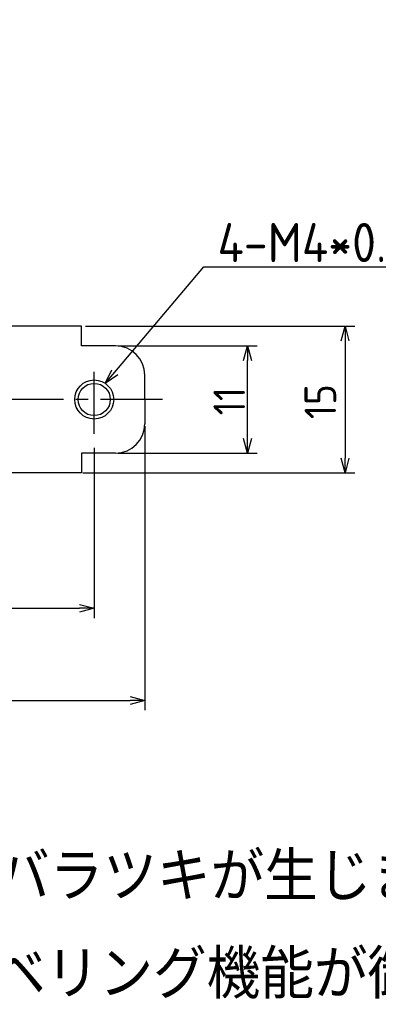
# Model space of a CAD drawing. Extents: x 12 to 377, y 154 to 255.
# Tile 4 of 7: x 82 to 118, y 154 to 255. Entities that reach past the tile are written whole.
import ezdxf

# ---------------------------------------------------------------- set-up
doc = ezdxf.new("R2010")
doc.units = 0
doc.header["$LTSCALE"] = 0.2
doc.linetypes.add('CENTER', pattern=[50.8, 31.75, -6.35, 6.35, -6.35])
doc.layers.get('0').update_dxf_attribs({"linetype": 'CONTINUOUS'})
doc.layers.get('DEFPOINTS').update_dxf_attribs({"linetype": 'CONTINUOUS'})
doc.layers.add('18-0-CON', color=3, linetype='CONTINUOUS')
doc.styles.add('DIMENSION', font='isocp.shx', dxfattribs={"bigfont": 'bigfont.shx'})
doc.styles.get("Standard").update_dxf_attribs({"font": 'isocp.shx', "bigfont": 'bigfont.shx'})
doc.dimstyles.get("Standard").update_dxf_attribs({"dimtxt": 0.18, "dimasz": 0.18, "dimexe": 0.18, "dimexo": 0.0625, "dimgap": 0.09, "dimtad": 0, "dimtih": 1, "dimtoh": 1, "dimzin": 0, "dimcen": 0.09, "dimazin": 3, "dimtfac": 1, "dimtofl": 0, "dimtmove": 0, "dimatfit": 3})

# ---------------------------------------------------------------- blocks, each defined once
blk = doc.blocks.new('_OPEN30')
at = {"color": 0, "linetype": 'BYBLOCK'}
for p, q in [((-1, 0.268), (0, 0)), ((0, 0), (-1, -0.268)), ((0, 0), (-1, 0))]:
    blk.add_line(p, q, dxfattribs=at)
blk = doc.blocks.new('*U25')
at = {"color": 0, "style": 'DIMENSION'}
blk.add_text('11', height=3.25, rotation=90, dxfattribs=at).set_placement((104.75, 214.2))
blk = doc.blocks.new('*D24')
at = {"color": 0}
for p, q in [((91.72, 221.33), (106, 221.33)), ((105, 211.83), (105, 219.83)), ((91.72, 210.33), (106, 210.33))]:
    blk.add_line(p, q, dxfattribs=at)
at = {"layer": 'DEFPOINTS', "color": 0}
for p in [(91.47, 221.33), (105, 221.33), (91.47, 210.33)]:
    blk.add_point(p, dxfattribs=at)
at = {"color": 0, "xscale": 1.5, "yscale": 1.5, "zscale": 1.5}
for p, rotation in [((105, 221.33), 90), ((105, 210.33), 270)]:
    blk.add_blockref('_OPEN30', p, dxfattribs=dict(at, rotation=rotation))
at = {"layer": '18-0-CON'}
blk.add_blockref('*U25', (0, 0), dxfattribs=at)
blk = doc.blocks.new('*U31')
at = {"color": 0, "style": 'DIMENSION'}
blk.add_text('79', height=3.25, dxfattribs=at).set_placement((52.58, 185.25))
blk = doc.blocks.new('*D30')
at = {"color": 0}
for p, q in [((15.47, 213.08), (15.47, 184)), ((94.47, 213.08), (94.47, 184)), ((16.97, 185), (92.97, 185))]:
    blk.add_line(p, q, dxfattribs=at)
at = {"layer": 'DEFPOINTS', "color": 0}
for p in [(15.47, 213.33), (94.47, 213.33), (94.47, 185)]:
    blk.add_point(p, dxfattribs=at)
at = {"color": 0, "xscale": 1.5, "yscale": 1.5, "zscale": 1.5, "rotation": 180}
blk.add_blockref('_OPEN30', (15.47, 185), dxfattribs=at)
at = {"color": 0, "xscale": 1.5, "yscale": 1.5, "zscale": 1.5}
blk.add_blockref('_OPEN30', (94.47, 185), dxfattribs=at)
at = {"layer": '18-0-CON'}
blk.add_blockref('*U31', (0, 0), dxfattribs=at)
blk = doc.blocks.new('*U95')
at = {"color": 0}
blk.add_lwpolyline([(91.38, 218.61), (100.52, 229.4), (123.72, 229.4)], dxfattribs=at)
at = {"color": 0, "xscale": 1.5, "yscale": 1.5, "zscale": 1.5, "rotation": 229.7414763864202}
blk.add_blockref('_OPEN30', (90.41, 217.47), dxfattribs=at)
blk = doc.blocks.new('*U96')
at = {"color": 0, "style": 'DIMENSION'}
blk.add_text('4-M4*0.7', height=4, dxfattribs=at).set_placement((101.92, 229.9))
blk = doc.blocks.new('*U97')
at = {"color": 0}
blk.add_text('Ａ type(取付部ネジ)', height=6.5, dxfattribs=at).set_placement((11.17, 247.3))
blk = doc.blocks.new('*U122')
at = {"color": 0}
blk.add_text('15', height=3.25, rotation=90, dxfattribs=at).set_placement((114.09, 213.81))

msp = doc.modelspace()

# ---------------------------------------------------------------- linework, layer by layer
for p, q in [((87.973, 223.326), (54.973, 223.326)), ((87.973, 221.326), (87.973, 223.326)), ((91.473, 221.326), (87.973, 221.326)), ((94.473, 215.826), (94.473, 218.326)), ((94.473, 215.826), (94.473, 213.326)), ((91.473, 210.326), (87.973, 210.326)), ((87.973, 210.326), (87.973, 208.326)), ((87.973, 208.326), (54.973, 208.326))]:
    msp.add_line(p, q)
at = {"color": 0}
for p, q in [((88.375, 223.326), (116, 223.326)), ((115, 221.826), (115, 209.826)), ((89.273, 210.874), (89.273, 193.446)), ((88.124, 208.326), (116, 208.326)), ((22.473, 194.446), (87.773, 194.446))]:
    msp.add_line(p, q, dxfattribs=at)
at = {"color": 0, "linetype": 'CENTER'}
for p, q in [((89.273, 212.326), (89.273, 219.326)), ((96.273, 215.826), (54.973, 215.826))]:
    msp.add_line(p, q, dxfattribs=at)
at = {"color": 0}
msp.add_circle((89.273, 215.826), 2, dxfattribs=at)
msp.add_circle((89.273, 215.826), 1.65)
for centre, start, end in [((91.473, 218.326), 0, 90), ((91.473, 213.326), 270, 0)]:
    msp.add_arc(centre, 3, start, end)

# ---------------------------------------------------------------- block references
msp.add_blockref('*U97', (0, 0))
at = {"color": 0, "xscale": 1.5, "yscale": 1.5, "zscale": 1.5}
for p, rotation in [((115, 223.326), 90), ((115, 208.326), 270)]:
    msp.add_blockref('_OPEN30', p, dxfattribs=dict(at, rotation=rotation))
msp.add_blockref('_OPEN30', (89.273, 194.446), dxfattribs=at)
at = {"layer": '18-0-CON'}
for name in ['*U96', '*U95', '*U122']:
    msp.add_blockref(name, (0, 0), dxfattribs=at)

# ---------------------------------------------------------------- texts
for s, p in [('※寸法には、製品の特性上バラツキが生じます。', (13.209, 164.474)), ('また、ヘリカル防振器はレベリング機能が御座いませんので、お客様にてシム等を用いてレベリングをお願い致します。', (12.809, 154.474))]:
    msp.add_text(s, height=5).set_placement(p)

# ---------------------------------------------------------------- dimensions: what is measured, and where the dimension line sits
at = {"color": 0}
dim = msp.add_linear_dim(base=(105, 221.326), p1=(91.473, 210.326), p2=(91.473, 221.326), angle=90, dimstyle='Standard', override={"dimscale": 0.5, "dimtxt": 6.5, "dimclrd": 0, "dimclre": 0, "dimclrt": 0, "dimtol": 0, "dimtp": 0.1, "dimtm": 0}, dxfattribs=at)
dim.commit()
dim.dimension.update_dxf_attribs({"geometry": '*D24', "text_midpoint": (103.125, 215.826)})
dim = msp.add_linear_dim(base=(94.473, 185), p1=(15.473, 213.326), p2=(94.473, 213.326), dimstyle='Standard', override={"dimscale": 0.5, "dimtxt": 6.5, "dimclrd": 0, "dimclre": 0, "dimclrt": 0, "dimtol": 0, "dimtp": 0.1, "dimtm": 0}, dxfattribs=at)
dim.commit()
dim.dimension.update_dxf_attribs({"geometry": '*D30', "text_midpoint": (54.973, 186.875)})

doc.saveas('drawing.dxf')
